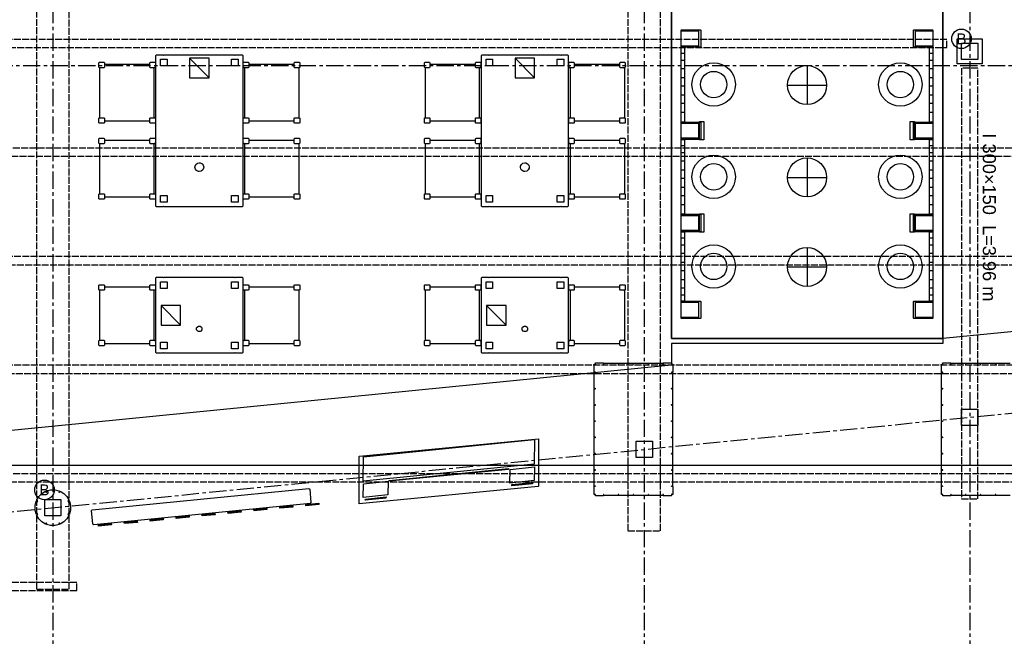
# Model space of a CAD drawing. Header units: millimetres. Extents: x -2320 to 44673, y -183000 to 30400.
# Tile 23 of 33: x 9545 to 18618, y -13256 to -7578. Entities that reach past the tile are written whole.
import ezdxf
from ezdxf.enums import TextEntityAlignment as Align

# ---------------------------------------------------------------- set-up
doc = ezdxf.new("R2010")
doc.units = ezdxf.units.MM
doc.header["$LTSCALE"] = 50
doc.linetypes.add('CENTER', pattern=[5.08, 3.175, -0.635, 0.635, -0.635])
doc.linetypes.add('DASHED', pattern=[1.524, 1.27, -0.254])
for name, color, linetype in [('A-CLNG', 150, 'Continuous'), ('A-CORR', 34, 'Continuous'), ('A-FACADE', 150, 'Continuous'), ('A-FLOR-F1', 2, 'Continuous'), ('A-FLOR-F2', 4, 'Continuous'), ('A-FURN', 3, 'Continuous'), ('A-FURN-BASE', 9, 'Continuous'), ('A-WALL-CUT', 7, 'Continuous'), ('E-LITE', 1, 'Continuous'), ('E-POWR', 5, 'Continuous'), ('S-BEAM', 1, 'DASHED'), ('S-GRID', 8, 'CENTER'), ('S-PURL', 9, 'DASHED')]:
    doc.layers.add(name, color=color, linetype=linetype)
doc.styles.add('VN', font='arial.ttf')

msp = doc.modelspace()

# ---------------------------------------------------------------- linework, layer by layer
at = {"layer": 'A-CLNG'}
msp.add_lwpolyline([(8775, -295), (8775, -11681), (36075, -11681), (36075, -295)], close=True, dxfattribs=at)
at = {"layer": 'A-CORR'}
for points in [[(15800, -7820), (15640, -7820), (15640, -7680), (15800, -7680)], [(17800, -7680), (17960, -7680), (17960, -7820), (17800, -7820)], [(15670, -7830), (15670, -7890), (15640, -7890), (15640, -7830)], [(17930, -7890), (17930, -7830), (17960, -7830), (17960, -7890)], [(15670, -7950.1), (15670, -8029.9), (15640, -8029.9), (15640, -7950.1)], [(15828.9, -8341.3), (15798.6, -8316.4), (15773.7, -8286.1), (15755.2, -8251.5), (15743.8, -8214), (15740, -8175), (15743.8, -8136), (15755.2, -8098.5), (15773.7, -8063.9), (15798.6, -8033.6), (15828.9, -8008.7), (15863.5, -7990.2), (15901, -7978.8), (15940, -7975), (15979, -7978.8), (16016.5, -7990.2), (16051.1, -8008.7), (16081.4, -8033.6), (16106.3, -8063.9), (16124.8, -8098.5), (16136.2, -8136), (16140, -8175), (16136.2, -8214), (16124.8, -8251.5), (16106.3, -8286.1), (16081.4, -8316.4), (16051.1, -8341.3), (16016.5, -8359.8), (15979, -8371.2), (15940, -8375), (15901, -8371.2), (15863.5, -8359.8)], [(17583.5, -8359.8), (17548.9, -8341.3), (17518.6, -8316.4), (17493.7, -8286.1), (17475.2, -8251.5), (17463.8, -8214), (17460, -8175), (17463.8, -8136), (17475.2, -8098.5), (17493.7, -8063.9), (17518.6, -8033.6), (17548.9, -8008.7), (17583.5, -7990.2), (17621, -7978.8), (17660, -7975), (17699, -7978.8), (17736.5, -7990.2), (17771.1, -8008.7), (17801.4, -8033.6), (17826.3, -8063.9), (17844.8, -8098.5), (17856.2, -8136), (17860, -8175), (17856.2, -8214), (17844.8, -8251.5), (17826.3, -8286.1), (17801.4, -8316.4), (17771.1, -8341.3), (17736.5, -8359.8), (17699, -8371.2), (17660, -8375), (17621, -8371.2)], [(17960, -7950.1), (17960, -8029.9), (17930, -8029.9), (17930, -7950.1)], [(15640, -8189.9), (15640, -8110.1), (15670, -8110.1), (15670, -8189.9)], [(17930, -8189.9), (17930, -8110.1), (17960, -8110.1), (17960, -8189.9)], [(15640, -8349.9), (15640, -8270.1), (15670, -8270.1), (15670, -8349.9)], [(17930, -8349.9), (17930, -8270.1), (17960, -8270.1), (17960, -8349.9)], [(15670, -8430.1), (15670, -8520), (15640, -8520), (15640, -8430.1)], [(17960, -8430.1), (17960, -8520), (17930, -8520), (17930, -8430.1)], [(15810, -8684.4), (15810, -8515.6), (15850, -8515.6), (15850, -8684.4)], [(17750, -8684.4), (17750, -8515.6), (17790, -8515.6), (17790, -8684.4)], [(15800, -8670), (15640, -8670), (15640, -8530), (15800, -8530)], [(17800, -8530), (17960, -8530), (17960, -8670), (17800, -8670)], [(15670, -8680), (15670, -8740), (15640, -8740), (15640, -8680)], [(17930, -8740), (17930, -8680), (17960, -8680), (17960, -8740)], [(15640, -8879.9), (15640, -8800.1), (15670, -8800.1), (15670, -8879.9)], [(17930, -8879.9), (17930, -8800.1), (17960, -8800.1), (17960, -8879.9)], [(15828.9, -9191.3), (15798.6, -9166.4), (15773.7, -9136.1), (15755.2, -9101.5), (15743.8, -9064), (15740, -9025), (15743.8, -8986), (15755.2, -8948.5), (15773.7, -8913.9), (15798.6, -8883.6), (15828.9, -8858.7), (15863.5, -8840.2), (15901, -8828.8), (15940, -8825), (15979, -8828.8), (16016.5, -8840.2), (16051.1, -8858.7), (16081.4, -8883.6), (16106.3, -8913.9), (16124.8, -8948.5), (16136.2, -8986), (16140, -9025), (16136.2, -9064), (16124.8, -9101.5), (16106.3, -9136.1), (16081.4, -9166.4), (16051.1, -9191.3), (16016.5, -9209.8), (15979, -9221.2), (15940, -9225), (15901, -9221.2), (15863.5, -9209.8)], [(17583.5, -9209.8), (17548.9, -9191.3), (17518.6, -9166.4), (17493.7, -9136.1), (17475.2, -9101.5), (17463.8, -9064), (17460, -9025), (17463.8, -8986), (17475.2, -8948.5), (17493.7, -8913.9), (17518.6, -8883.6), (17548.9, -8858.7), (17583.5, -8840.2), (17621, -8828.8), (17660, -8825), (17699, -8828.8), (17736.5, -8840.2), (17771.1, -8858.7), (17801.4, -8883.6), (17826.3, -8913.9), (17844.8, -8948.5), (17856.2, -8986), (17860, -9025), (17856.2, -9064), (17844.8, -9101.5), (17826.3, -9136.1), (17801.4, -9166.4), (17771.1, -9191.3), (17736.5, -9209.8), (17699, -9221.2), (17660, -9225), (17621, -9221.2)], [(15670, -8960.1), (15670, -9039.9), (15640, -9039.9), (15640, -8960.1)], [(17930, -8960.1), (17960, -8960.1), (17960, -9039.9), (17930, -9039.9)], [(15640, -9199.9), (15640, -9120.1), (15670, -9120.1), (15670, -9199.9)], [(17960, -9120.1), (17960, -9199.9), (17930, -9199.9), (17930, -9120.1)], [(15670, -9280.1), (15670, -9370), (15640, -9370), (15640, -9280.1)], [(17960, -9280.1), (17960, -9370), (17930, -9370), (17930, -9280.1)], [(15640, -9380), (15800, -9380), (15800, -9520), (15640, -9520)], [(15810, -9534.4), (15810, -9365.6), (15850, -9365.6), (15850, -9534.4)], [(17750, -9534.4), (17750, -9365.6), (17790, -9365.6), (17790, -9534.4)], [(17800, -9380), (17960, -9380), (17960, -9520), (17800, -9520)], [(15670, -9530), (15670, -9590), (15640, -9590), (15640, -9530)], [(17960, -9530), (17960, -9590), (17930, -9590), (17930, -9530)], [(15670, -9650.1), (15670, -9729.9), (15640, -9729.9), (15640, -9650.1)], [(15828.9, -10016.3), (15798.6, -9991.4), (15773.7, -9961.1), (15755.2, -9926.5), (15743.8, -9889), (15740, -9850), (15743.8, -9811), (15755.2, -9773.5), (15773.7, -9738.9), (15798.6, -9708.6), (15828.9, -9683.7), (15863.5, -9665.2), (15901, -9653.8), (15940, -9650), (15979, -9653.8), (16016.5, -9665.2), (16051.1, -9683.7), (16081.4, -9708.6), (16106.3, -9738.9), (16124.8, -9773.5), (16136.2, -9811), (16140, -9850), (16136.2, -9889), (16124.8, -9926.5), (16106.3, -9961.1), (16081.4, -9991.4), (16051.1, -10016.3), (16016.5, -10034.8), (15979, -10046.2), (15940, -10050), (15901, -10046.2), (15863.5, -10034.8)], [(17548.9, -10016.3), (17518.6, -9991.4), (17493.7, -9961.1), (17475.2, -9926.5), (17463.8, -9889), (17460, -9850), (17463.8, -9811), (17475.2, -9773.5), (17493.7, -9738.9), (17518.6, -9708.6), (17548.9, -9683.7), (17583.5, -9665.2), (17621, -9653.8), (17660, -9650), (17699, -9653.8), (17736.5, -9665.2), (17771.1, -9683.7), (17801.4, -9708.6), (17826.3, -9738.9), (17844.8, -9773.5), (17856.2, -9811), (17860, -9850), (17856.2, -9889), (17844.8, -9926.5), (17826.3, -9961.1), (17801.4, -9991.4), (17771.1, -10016.3), (17736.5, -10034.8), (17699, -10046.2), (17660, -10050), (17621, -10046.2), (17583.5, -10034.8)], [(17930, -9729.9), (17930, -9650.1), (17960, -9650.1), (17960, -9729.9)], [(15670, -9810.1), (15670, -9889.9), (15640, -9889.9), (15640, -9810.1)], [(17960, -9810.1), (17960, -9889.9), (17930, -9889.9), (17930, -9810.1)], [(15670, -9970.1), (15670, -10049.9), (15640, -10049.9), (15640, -9970.1)], [(17930, -10049.9), (17930, -9970.1), (17960, -9970.1), (17960, -10049.9)], [(15670, -10110), (15670, -10170), (15640, -10170), (15640, -10110)], [(17930, -10170), (17930, -10110), (17960, -10110), (17960, -10170)], [(15800, -10320), (15640, -10320), (15640, -10180), (15800, -10180)], [(17960, -10320), (17800, -10320), (17800, -10180), (17960, -10180)]]:
    msp.add_lwpolyline(points, close=True, dxfattribs=at)
at = {"layer": 'A-FACADE'}
msp.add_lwpolyline([(12674, -12037.8), (12674, -11599.8), (12676.4, -11597.2), (14326, -11436.2), (14326, -11874.2), (14323.6, -11876.8)], close=True, dxfattribs=at)
at = {"layer": 'A-FLOR-F1'}
msp.add_lwpolyline([(18900, -10429.7), (18050, -10513.5), (18050, -10559.9), (15550, -10559.9), (15550, -10759.9), (9000, -11405.5), (9000, -9350), (3200, -9350), (3200, -11977.2), (3025, -11994.5), (0, 167.5), (0, 7250), (4100, 7250), (4100, 7100), (1650, 7100), (1650, 150), (4100, 150), (4100, 0), (15300, 0), (15300, -3300), (28500, -3300)], dxfattribs=at)
msp.add_lwpolyline([(18050, -4200), (15550, -4200), (15550, -10513.5), (18050, -10513.5)], close=True, dxfattribs=at)
at = {"layer": 'A-FLOR-F2'}
msp.add_lwpolyline([(15550, -10513.5), (15550, -4200), (18050, -4200), (18050, -10513.5)], close=True, dxfattribs=at)
at = {"layer": 'A-FURN'}
for points in [[(10279, -7970), (10321, -7970), (10325, -7974), (10325, -7985), (10328, -7987), (10742, -7987), (10745, -7985), (10745, -7974), (10749, -7970), (10791, -7970), (10795, -7974), (10795, -8016), (10780, -8023), (10780, -8477), (10795, -8484), (10795, -8526), (10791, -8530), (10749, -8530), (10745, -8526), (10745, -8515), (10742, -8513), (10328, -8513), (10325, -8515), (10325, -8526), (10321, -8530), (10279, -8530), (10275, -8526), (10275, -8484), (10279, -8480), (10287, -8480), (10283, -8476), (10283, -8024), (10287, -8020), (10279, -8020), (10275, -8016), (10275, -7974)], [(10806, -7900), (10864, -7900), (10870, -7906), (10876, -7900), (11524, -7900), (11530, -7906), (11536, -7900), (11594, -7900), (11600, -7906), (11600, -9294), (11594, -9300), (11536, -9300), (11530, -9294), (11524, -9300), (10876, -9300), (10870, -9294), (10864, -9300), (10806, -9300), (10800, -9294), (10800, -7906)], [(11655, -7974), (11655, -7985), (11658, -7987), (12072, -7987), (12075, -7985), (12075, -7974), (12079, -7970), (12121, -7970), (12125, -7974), (12125, -8016), (12121, -8020), (12113, -8020), (12117, -8024), (12117, -8476), (12113, -8480), (12121, -8480), (12125, -8484), (12125, -8526), (12121, -8530), (12079, -8530), (12075, -8526), (12075, -8515), (12072, -8513), (11658, -8513), (11655, -8515), (11655, -8526), (11651, -8530), (11609, -8530), (11605, -8526), (11605, -8484), (11620, -8477), (11620, -8023), (11605, -8016), (11605, -7974), (11609, -7970), (11651, -7970)], [(13279, -7970), (13321, -7970), (13325, -7974), (13325, -7985), (13328, -7987), (13742, -7987), (13745, -7985), (13745, -7974), (13749, -7970), (13791, -7970), (13795, -7974), (13795, -8016), (13780, -8023), (13780, -8477), (13795, -8484), (13795, -8526), (13791, -8530), (13749, -8530), (13745, -8526), (13745, -8515), (13742, -8513), (13328, -8513), (13325, -8515), (13325, -8526), (13321, -8530), (13279, -8530), (13275, -8526), (13275, -8484), (13279, -8480), (13287, -8480), (13283, -8476), (13283, -8024), (13287, -8020), (13279, -8020), (13275, -8016), (13275, -7974)], [(13806, -7900), (13864, -7900), (13870, -7906), (13876, -7900), (14524, -7900), (14530, -7906), (14536, -7900), (14594, -7900), (14600, -7906), (14600, -9294), (14594, -9300), (14536, -9300), (14530, -9294), (14524, -9300), (13876, -9300), (13870, -9294), (13864, -9300), (13806, -9300), (13800, -9294), (13800, -7906)], [(14655, -7974), (14655, -7985), (14658, -7987), (15072, -7987), (15075, -7985), (15075, -7974), (15079, -7970), (15121, -7970), (15125, -7974), (15125, -8016), (15121, -8020), (15113, -8020), (15117, -8024), (15117, -8476), (15113, -8480), (15121, -8480), (15125, -8484), (15125, -8526), (15121, -8530), (15079, -8530), (15075, -8526), (15075, -8515), (15072, -8513), (14658, -8513), (14655, -8515), (14655, -8526), (14651, -8530), (14609, -8530), (14605, -8526), (14605, -8484), (14620, -8477), (14620, -8023), (14605, -8016), (14605, -7974), (14609, -7970), (14651, -7970)], [(10279, -8670), (10321, -8670), (10325, -8674), (10325, -8685), (10328, -8687), (10742, -8687), (10745, -8685), (10745, -8674), (10749, -8670), (10791, -8670), (10795, -8674), (10795, -8716), (10780, -8723), (10780, -9177), (10795, -9184), (10795, -9226), (10791, -9230), (10749, -9230), (10745, -9226), (10745, -9215), (10742, -9213), (10328, -9213), (10325, -9215), (10325, -9226), (10321, -9230), (10279, -9230), (10275, -9226), (10275, -9184), (10279, -9180), (10287, -9180), (10283, -9176), (10283, -8724), (10287, -8720), (10279, -8720), (10275, -8716), (10275, -8674)], [(11655, -8674), (11655, -8685), (11658, -8687), (12072, -8687), (12075, -8685), (12075, -8674), (12079, -8670), (12121, -8670), (12125, -8674), (12125, -8716), (12121, -8720), (12113, -8720), (12117, -8724), (12117, -9176), (12113, -9180), (12121, -9180), (12125, -9184), (12125, -9226), (12121, -9230), (12079, -9230), (12075, -9226), (12075, -9215), (12072, -9213), (11658, -9213), (11655, -9215), (11655, -9226), (11651, -9230), (11609, -9230), (11605, -9226), (11605, -9184), (11620, -9177), (11620, -8723), (11605, -8716), (11605, -8674), (11609, -8670), (11651, -8670)], [(13279, -8670), (13321, -8670), (13325, -8674), (13325, -8685), (13328, -8687), (13742, -8687), (13745, -8685), (13745, -8674), (13749, -8670), (13791, -8670), (13795, -8674), (13795, -8716), (13780, -8723), (13780, -9177), (13795, -9184), (13795, -9226), (13791, -9230), (13749, -9230), (13745, -9226), (13745, -9215), (13742, -9213), (13328, -9213), (13325, -9215), (13325, -9226), (13321, -9230), (13279, -9230), (13275, -9226), (13275, -9184), (13279, -9180), (13287, -9180), (13283, -9176), (13283, -8724), (13287, -8720), (13279, -8720), (13275, -8716), (13275, -8674)], [(14655, -8674), (14655, -8685), (14658, -8687), (15072, -8687), (15075, -8685), (15075, -8674), (15079, -8670), (15121, -8670), (15125, -8674), (15125, -8716), (15121, -8720), (15113, -8720), (15117, -8724), (15117, -9176), (15113, -9180), (15121, -9180), (15125, -9184), (15125, -9226), (15121, -9230), (15079, -9230), (15075, -9226), (15075, -9215), (15072, -9213), (14658, -9213), (14655, -9215), (14655, -9226), (14651, -9230), (14609, -9230), (14605, -9226), (14605, -9184), (14620, -9177), (14620, -8723), (14605, -8716), (14605, -8674), (14609, -8670), (14651, -8670)], [(11174.9, -8967.4), (11163.8, -8953.4), (11159.8, -8936), (11160.8, -8927.1), (11168.6, -8910.9), (11182.6, -8899.8), (11200, -8895.8), (11208.9, -8896.8), (11225.1, -8904.6), (11236.2, -8918.6), (11240.2, -8936), (11239.2, -8944.9), (11231.4, -8961.1), (11217.4, -8972.2), (11200, -8976.2), (11191.1, -8975.2)], [(14174.9, -8967.4), (14163.8, -8953.4), (14159.8, -8936), (14160.8, -8927.1), (14168.6, -8910.9), (14182.6, -8899.8), (14200, -8895.8), (14208.9, -8896.8), (14225.1, -8904.6), (14236.2, -8918.6), (14240.2, -8936), (14239.2, -8944.9), (14231.4, -8961.1), (14217.4, -8972.2), (14200, -8976.2), (14191.1, -8975.2)], [(10806, -9950), (10864, -9950), (10870, -9956), (10876, -9950), (11524, -9950), (11530, -9956), (11536, -9950), (11594, -9950), (11600, -9956), (11600, -10644), (11594, -10650), (11536, -10650), (11530, -10644), (11524, -10650), (10876, -10650), (10870, -10644), (10864, -10650), (10806, -10650), (10800, -10644), (10800, -9956)], [(13806, -9950), (13864, -9950), (13870, -9956), (13876, -9950), (14524, -9950), (14530, -9956), (14536, -9950), (14594, -9950), (14600, -9956), (14600, -10644), (14594, -10650), (14536, -10650), (14530, -10644), (14524, -10650), (13876, -10650), (13870, -10644), (13864, -10650), (13806, -10650), (13800, -10644), (13800, -9956)], [(10279, -10020), (10321, -10020), (10325, -10024), (10325, -10035), (10328, -10037), (10742, -10037), (10745, -10035), (10745, -10024), (10749, -10020), (10791, -10020), (10795, -10024), (10795, -10066), (10780, -10073), (10780, -10527), (10795, -10534), (10795, -10576), (10791, -10580), (10749, -10580), (10745, -10576), (10745, -10565), (10742, -10563), (10328, -10563), (10325, -10565), (10325, -10576), (10321, -10580), (10279, -10580), (10275, -10576), (10275, -10534), (10279, -10530), (10287, -10530), (10283, -10526), (10283, -10074), (10287, -10070), (10279, -10070), (10275, -10066), (10275, -10024)], [(11655, -10024), (11655, -10035), (11658, -10037), (12072, -10037), (12075, -10035), (12075, -10024), (12079, -10020), (12121, -10020), (12125, -10024), (12125, -10066), (12121, -10070), (12113, -10070), (12117, -10074), (12117, -10526), (12113, -10530), (12121, -10530), (12125, -10534), (12125, -10576), (12121, -10580), (12079, -10580), (12075, -10576), (12075, -10565), (12072, -10563), (11658, -10563), (11655, -10565), (11655, -10576), (11651, -10580), (11609, -10580), (11605, -10576), (11605, -10534), (11620, -10527), (11620, -10073), (11605, -10066), (11605, -10024), (11609, -10020), (11651, -10020)], [(13279, -10020), (13321, -10020), (13325, -10024), (13325, -10035), (13328, -10037), (13742, -10037), (13745, -10035), (13745, -10024), (13749, -10020), (13791, -10020), (13795, -10024), (13795, -10066), (13780, -10073), (13780, -10527), (13795, -10534), (13795, -10576), (13791, -10580), (13749, -10580), (13745, -10576), (13745, -10565), (13742, -10563), (13328, -10563), (13325, -10565), (13325, -10576), (13321, -10580), (13279, -10580), (13275, -10576), (13275, -10534), (13279, -10530), (13287, -10530), (13283, -10526), (13283, -10074), (13287, -10070), (13279, -10070), (13275, -10066), (13275, -10024)], [(14655, -10024), (14655, -10035), (14658, -10037), (15072, -10037), (15075, -10035), (15075, -10024), (15079, -10020), (15121, -10020), (15125, -10024), (15125, -10066), (15121, -10070), (15113, -10070), (15117, -10074), (15117, -10526), (15113, -10530), (15121, -10530), (15125, -10534), (15125, -10576), (15121, -10580), (15079, -10580), (15075, -10576), (15075, -10565), (15072, -10563), (14658, -10563), (14655, -10565), (14655, -10576), (14651, -10580), (14609, -10580), (14605, -10576), (14605, -10534), (14620, -10527), (14620, -10073), (14605, -10066), (14605, -10024), (14609, -10020), (14651, -10020)], [(11192, -10449.3), (11184.9, -10445.6), (11175.5, -10432.8), (11175.5, -10416.9), (11179.2, -10409.7), (11192, -10400.3), (11208, -10400.3), (11220.8, -10409.7), (11224.5, -10416.9), (11224.5, -10432.8), (11215.1, -10445.6), (11208, -10449.3)], [(14192, -10449.3), (14184.9, -10445.6), (14175.5, -10432.8), (14175.5, -10416.9), (14179.2, -10409.7), (14192, -10400.3), (14208, -10400.3), (14220.8, -10409.7), (14224.5, -10416.9), (14224.5, -10432.8), (14215.1, -10445.6), (14208, -10449.3)]]:
    msp.add_lwpolyline(points, close=True, dxfattribs=at)
at = {"layer": 'A-FURN-BASE'}
for points in [[(15643, -7670), (15817, -7670), (15820, -7673), (15820, -7827), (15817, -7830), (15643, -7830), (15640, -7827), (15640, -7673)], [(17957, -7670), (17960, -7673), (17960, -7827), (17957, -7830), (17783, -7830), (17780, -7827), (17780, -7673), (17783, -7670)], [(15640, -8518.1), (15640, -7830), (15670, -7830), (15670, -8520)], [(17930, -8518.1), (17930, -7830), (17960, -7830), (17960, -8520)], [(10325, -8016), (10321, -8020), (10279, -8020), (10275, -8016), (10275, -7974), (10279, -7970), (10321, -7970), (10325, -7974)], [(10795, -8016), (10791, -8020), (10749, -8020), (10745, -8016), (10745, -7974), (10749, -7970), (10791, -7970), (10795, -7974)], [(10903, -8003), (10842, -8003), (10842, -7942), (10903, -7942)], [(11558, -8003), (11497, -8003), (11497, -7942), (11558, -7942)], [(11605, -7974), (11609, -7970), (11651, -7970), (11655, -7974), (11655, -8016), (11651, -8020), (11609, -8020), (11605, -8016)], [(12075, -7974), (12079, -7970), (12121, -7970), (12125, -7974), (12125, -8016), (12121, -8020), (12079, -8020), (12075, -8016)], [(13325, -8016), (13321, -8020), (13279, -8020), (13275, -8016), (13275, -7974), (13279, -7970), (13321, -7970), (13325, -7974)], [(13795, -8016), (13791, -8020), (13749, -8020), (13745, -8016), (13745, -7974), (13749, -7970), (13791, -7970), (13795, -7974)], [(13903, -8003), (13842, -8003), (13842, -7942), (13903, -7942)], [(14558, -8003), (14497, -8003), (14497, -7942), (14558, -7942)], [(14605, -7974), (14609, -7970), (14651, -7970), (14655, -7974), (14655, -8016), (14651, -8020), (14609, -8020), (14605, -8016)], [(15075, -7974), (15079, -7970), (15121, -7970), (15125, -7974), (15125, -8016), (15121, -8020), (15079, -8020), (15075, -8016)], [(15916.2, -8294.5), (15893.4, -8287.5), (15872.3, -8276.3), (15853.9, -8261.1), (15838.7, -8242.7), (15827.5, -8221.6), (15820.5, -8198.8), (15818.2, -8175), (15820.5, -8151.2), (15827.5, -8128.4), (15838.7, -8107.3), (15853.9, -8088.9), (15872.3, -8073.7), (15893.4, -8062.5), (15916.2, -8055.5), (15940, -8053.2), (15963.8, -8055.5), (15986.6, -8062.5), (16007.7, -8073.7), (16026.1, -8088.9), (16041.3, -8107.3), (16052.5, -8128.4), (16059.5, -8151.2), (16061.8, -8175), (16059.5, -8198.8), (16052.5, -8221.6), (16041.3, -8242.7), (16026.1, -8261.1), (16007.7, -8276.3), (15986.6, -8287.5), (15963.8, -8294.5), (15940, -8296.8)], [(17636.2, -8294.5), (17613.4, -8287.5), (17592.3, -8276.3), (17573.9, -8261.1), (17558.7, -8242.7), (17547.5, -8221.6), (17540.5, -8198.8), (17538.2, -8175), (17540.5, -8151.2), (17547.5, -8128.4), (17558.7, -8107.3), (17573.9, -8088.9), (17592.3, -8073.7), (17613.4, -8062.5), (17636.2, -8055.5), (17660, -8053.2), (17683.8, -8055.5), (17706.6, -8062.5), (17727.7, -8073.7), (17746.1, -8088.9), (17761.3, -8107.3), (17772.5, -8128.4), (17779.5, -8151.2), (17781.8, -8175), (17779.5, -8198.8), (17772.5, -8221.6), (17761.3, -8242.7), (17746.1, -8261.1), (17727.7, -8276.3), (17706.6, -8287.5), (17683.8, -8294.5), (17660, -8296.8)], [(10325, -8526), (10321, -8530), (10279, -8530), (10275, -8526), (10275, -8484), (10279, -8480), (10321, -8480), (10325, -8484)], [(10795, -8526), (10791, -8530), (10749, -8530), (10745, -8526), (10745, -8484), (10749, -8480), (10791, -8480), (10795, -8484)], [(11605, -8484), (11609, -8480), (11651, -8480), (11655, -8484), (11655, -8526), (11651, -8530), (11609, -8530), (11605, -8526)], [(12075, -8484), (12079, -8480), (12121, -8480), (12125, -8484), (12125, -8526), (12121, -8530), (12079, -8530), (12075, -8526)], [(13325, -8526), (13321, -8530), (13279, -8530), (13275, -8526), (13275, -8484), (13279, -8480), (13321, -8480), (13325, -8484)], [(13795, -8526), (13791, -8530), (13749, -8530), (13745, -8526), (13745, -8484), (13749, -8480), (13791, -8480), (13795, -8484)], [(14605, -8484), (14609, -8480), (14651, -8480), (14655, -8484), (14655, -8526), (14651, -8530), (14609, -8530), (14605, -8526)], [(15075, -8484), (15079, -8480), (15121, -8480), (15125, -8484), (15125, -8526), (15121, -8530), (15079, -8530), (15075, -8526)], [(15643, -8520), (15817, -8520), (15820, -8523), (15820, -8677), (15817, -8680), (15643, -8680), (15640, -8677), (15640, -8523)], [(17957, -8520), (17960, -8523), (17960, -8677), (17957, -8680), (17783, -8680), (17780, -8677), (17780, -8523), (17783, -8520)], [(10325, -8716), (10321, -8720), (10279, -8720), (10275, -8716), (10275, -8674), (10279, -8670), (10321, -8670), (10325, -8674)], [(10795, -8716), (10791, -8720), (10749, -8720), (10745, -8716), (10745, -8674), (10749, -8670), (10791, -8670), (10795, -8674)], [(11605, -8674), (11609, -8670), (11651, -8670), (11655, -8674), (11655, -8716), (11651, -8720), (11609, -8720), (11605, -8716)], [(12075, -8674), (12079, -8670), (12121, -8670), (12125, -8674), (12125, -8716), (12121, -8720), (12079, -8720), (12075, -8716)], [(13325, -8716), (13321, -8720), (13279, -8720), (13275, -8716), (13275, -8674), (13279, -8670), (13321, -8670), (13325, -8674)], [(13795, -8716), (13791, -8720), (13749, -8720), (13745, -8716), (13745, -8674), (13749, -8670), (13791, -8670), (13795, -8674)], [(14605, -8674), (14609, -8670), (14651, -8670), (14655, -8674), (14655, -8716), (14651, -8720), (14609, -8720), (14605, -8716)], [(15075, -8674), (15079, -8670), (15121, -8670), (15125, -8674), (15125, -8716), (15121, -8720), (15079, -8720), (15075, -8716)], [(15640, -9370), (15640, -8680), (15670, -8680), (15670, -9370)], [(17930, -9370), (17930, -8680), (17960, -8680), (17960, -9370)], [(15916.2, -9144.5), (15893.4, -9137.5), (15872.3, -9126.3), (15853.9, -9111.1), (15838.7, -9092.7), (15827.5, -9071.6), (15820.5, -9048.8), (15818.2, -9025), (15820.5, -9001.2), (15827.5, -8978.4), (15838.7, -8957.3), (15853.9, -8938.9), (15872.3, -8923.7), (15893.4, -8912.5), (15916.2, -8905.5), (15940, -8903.2), (15963.8, -8905.5), (15986.6, -8912.5), (16007.7, -8923.7), (16026.1, -8938.9), (16041.3, -8957.3), (16052.5, -8978.4), (16059.5, -9001.2), (16061.8, -9025), (16059.5, -9048.8), (16052.5, -9071.6), (16041.3, -9092.7), (16026.1, -9111.1), (16007.7, -9126.3), (15986.6, -9137.5), (15963.8, -9144.5), (15940, -9146.8)], [(17636.2, -9144.5), (17613.4, -9137.5), (17592.3, -9126.3), (17573.9, -9111.1), (17558.7, -9092.7), (17547.5, -9071.6), (17540.5, -9048.8), (17538.2, -9025), (17540.5, -9001.2), (17547.5, -8978.4), (17558.7, -8957.3), (17573.9, -8938.9), (17592.3, -8923.7), (17613.4, -8912.5), (17636.2, -8905.5), (17660, -8903.2), (17683.8, -8905.5), (17706.6, -8912.5), (17727.7, -8923.7), (17746.1, -8938.9), (17761.3, -8957.3), (17772.5, -8978.4), (17779.5, -9001.2), (17781.8, -9025), (17779.5, -9048.8), (17772.5, -9071.6), (17761.3, -9092.7), (17746.1, -9111.1), (17727.7, -9126.3), (17706.6, -9137.5), (17683.8, -9144.5), (17660, -9146.8)], [(10325, -9226), (10321, -9230), (10279, -9230), (10275, -9226), (10275, -9184), (10279, -9180), (10321, -9180), (10325, -9184)], [(10795, -9226), (10791, -9230), (10749, -9230), (10745, -9226), (10745, -9184), (10749, -9180), (10791, -9180), (10795, -9184)], [(10903, -9258), (10842, -9258), (10842, -9197), (10903, -9197)], [(11558, -9258), (11497, -9258), (11497, -9197), (11558, -9197)], [(11605, -9184), (11609, -9180), (11651, -9180), (11655, -9184), (11655, -9226), (11651, -9230), (11609, -9230), (11605, -9226)], [(12075, -9184), (12079, -9180), (12121, -9180), (12125, -9184), (12125, -9226), (12121, -9230), (12079, -9230), (12075, -9226)], [(13325, -9226), (13321, -9230), (13279, -9230), (13275, -9226), (13275, -9184), (13279, -9180), (13321, -9180), (13325, -9184)], [(13795, -9226), (13791, -9230), (13749, -9230), (13745, -9226), (13745, -9184), (13749, -9180), (13791, -9180), (13795, -9184)], [(13903, -9258), (13842, -9258), (13842, -9197), (13903, -9197)], [(14558, -9258), (14497, -9258), (14497, -9197), (14558, -9197)], [(14605, -9184), (14609, -9180), (14651, -9180), (14655, -9184), (14655, -9226), (14651, -9230), (14609, -9230), (14605, -9226)], [(15075, -9184), (15079, -9180), (15121, -9180), (15125, -9184), (15125, -9226), (15121, -9230), (15079, -9230), (15075, -9226)], [(15643, -9370), (15817, -9370), (15820, -9373), (15820, -9527), (15817, -9530), (15643, -9530), (15640, -9527), (15640, -9373)], [(17957, -9370), (17960, -9373), (17960, -9527), (17957, -9530), (17783, -9530), (17780, -9527), (17780, -9373), (17783, -9370)], [(15640, -10170), (15640, -9530), (15670, -9530), (15670, -10170)], [(17930, -10170), (17930, -9530), (17960, -9530), (17960, -10170)], [(15916.2, -9969.5), (15893.4, -9962.5), (15872.3, -9951.3), (15853.9, -9936.1), (15838.7, -9917.7), (15827.5, -9896.6), (15820.5, -9873.8), (15818.2, -9850), (15820.5, -9826.2), (15827.5, -9803.4), (15838.7, -9782.3), (15853.9, -9763.9), (15872.3, -9748.7), (15893.4, -9737.5), (15916.2, -9730.5), (15940, -9728.2), (15963.8, -9730.5), (15986.6, -9737.5), (16007.7, -9748.7), (16026.1, -9763.9), (16041.3, -9782.3), (16052.5, -9803.4), (16059.5, -9826.2), (16061.8, -9850), (16059.5, -9873.8), (16052.5, -9896.6), (16041.3, -9917.7), (16026.1, -9936.1), (16007.7, -9951.3), (15986.6, -9962.5), (15963.8, -9969.5), (15940, -9971.8)], [(17636.2, -9969.5), (17613.4, -9962.5), (17592.3, -9951.3), (17573.9, -9936.1), (17558.7, -9917.7), (17547.5, -9896.6), (17540.5, -9873.8), (17538.2, -9850), (17540.5, -9826.2), (17547.5, -9803.4), (17558.7, -9782.3), (17573.9, -9763.9), (17592.3, -9748.7), (17613.4, -9737.5), (17636.2, -9730.5), (17660, -9728.2), (17683.8, -9730.5), (17706.6, -9737.5), (17727.7, -9748.7), (17746.1, -9763.9), (17761.3, -9782.3), (17772.5, -9803.4), (17779.5, -9826.2), (17781.8, -9850), (17779.5, -9873.8), (17772.5, -9896.6), (17761.3, -9917.7), (17746.1, -9936.1), (17727.7, -9951.3), (17706.6, -9962.5), (17683.8, -9969.5), (17660, -9971.8)], [(10325, -10066), (10321, -10070), (10279, -10070), (10275, -10066), (10275, -10024), (10279, -10020), (10321, -10020), (10325, -10024)], [(10795, -10066), (10791, -10070), (10749, -10070), (10745, -10066), (10745, -10024), (10749, -10020), (10791, -10020), (10795, -10024)], [(10903, -10053), (10842, -10053), (10842, -9992), (10903, -9992)], [(11558, -10053), (11497, -10053), (11497, -9992), (11558, -9992)], [(11605, -10024), (11609, -10020), (11651, -10020), (11655, -10024), (11655, -10066), (11651, -10070), (11609, -10070), (11605, -10066)], [(12075, -10024), (12079, -10020), (12121, -10020), (12125, -10024), (12125, -10066), (12121, -10070), (12079, -10070), (12075, -10066)], [(13325, -10066), (13321, -10070), (13279, -10070), (13275, -10066), (13275, -10024), (13279, -10020), (13321, -10020), (13325, -10024)], [(13795, -10066), (13791, -10070), (13749, -10070), (13745, -10066), (13745, -10024), (13749, -10020), (13791, -10020), (13795, -10024)], [(13903, -10053), (13842, -10053), (13842, -9992), (13903, -9992)], [(14558, -10053), (14497, -10053), (14497, -9992), (14558, -9992)], [(14605, -10024), (14609, -10020), (14651, -10020), (14655, -10024), (14655, -10066), (14651, -10070), (14609, -10070), (14605, -10066)], [(15075, -10024), (15079, -10020), (15121, -10020), (15125, -10024), (15125, -10066), (15121, -10070), (15079, -10070), (15075, -10066)], [(15643, -10170), (15817, -10170), (15820, -10173), (15820, -10327), (15817, -10330), (15643, -10330), (15640, -10327), (15640, -10173)], [(17957, -10170), (17960, -10173), (17960, -10327), (17957, -10330), (17783, -10330), (17780, -10327), (17780, -10173), (17783, -10170)], [(10325, -10576), (10321, -10580), (10279, -10580), (10275, -10576), (10275, -10534), (10279, -10530), (10321, -10530), (10325, -10534)], [(10795, -10576), (10791, -10580), (10749, -10580), (10745, -10576), (10745, -10534), (10749, -10530), (10791, -10530), (10795, -10534)], [(10903, -10608), (10842, -10608), (10842, -10547), (10903, -10547)], [(11558, -10608), (11497, -10608), (11497, -10547), (11558, -10547)], [(11605, -10534), (11609, -10530), (11651, -10530), (11655, -10534), (11655, -10576), (11651, -10580), (11609, -10580), (11605, -10576)], [(12075, -10534), (12079, -10530), (12121, -10530), (12125, -10534), (12125, -10576), (12121, -10580), (12079, -10580), (12075, -10576)], [(13325, -10576), (13321, -10580), (13279, -10580), (13275, -10576), (13275, -10534), (13279, -10530), (13321, -10530), (13325, -10534)], [(13795, -10576), (13791, -10580), (13749, -10580), (13745, -10576), (13745, -10534), (13749, -10530), (13791, -10530), (13795, -10534)], [(13903, -10608), (13842, -10608), (13842, -10547), (13903, -10547)], [(14558, -10608), (14497, -10608), (14497, -10547), (14558, -10547)], [(14605, -10534), (14609, -10530), (14651, -10530), (14655, -10534), (14655, -10576), (14651, -10580), (14609, -10580), (14605, -10576)], [(15075, -10534), (15079, -10530), (15121, -10530), (15125, -10534), (15125, -10576), (15121, -10580), (15079, -10580), (15075, -10576)], [(14289.2, -11445.1), (14286.8, -11671.2), (12710.8, -11828.9), (12713.2, -11602.8)], [(14063.2, -11719.7), (14289.2, -11695.1), (14286.8, -11821.2), (14060.8, -11845.9)], [(12949.6, -11827.2), (12950.4, -11820.2), (14050.4, -11711.8), (14049.6, -11718.8)], [(12710.8, -11978.9), (12713.2, -11852.8), (12939.2, -11828.2), (12936.8, -11954.3)], [(14080.4, -11858.8), (14270.4, -11840.1), (14269.6, -11852.1), (14079.6, -11870.9)], [(12229.1, -12024.2), (12221.9, -12033), (10227.1, -12229.6), (10218.4, -12222.4), (10206.2, -12099), (10213.4, -12090.2), (12208.2, -11893.6), (12216.9, -11900.8)], [(12730.4, -11991.9), (12920.4, -11973.2), (12919.6, -11985.2), (12729.6, -12003.9)], [(11941.5, -12065.6), (12060.9, -12053.9), (12062.1, -12065.8), (11942.7, -12077.6)], [(12180.4, -12042.1), (12299.8, -12030.3), (12301, -12042.3), (12181.5, -12054)], [(10986.2, -12159.8), (11105.6, -12148), (11106.8, -12160), (10987.3, -12171.7)], [(11226.2, -12148.2), (11225, -12136.2), (11344.4, -12124.5), (11345.6, -12136.4)], [(11465, -12124.7), (11463.8, -12112.7), (11583.3, -12100.9), (11584.4, -12112.9)], [(11703.9, -12101.1), (11702.7, -12089.2), (11822.1, -12077.4), (11823.3, -12089.3)], [(10270.8, -12242.4), (10269.6, -12230.4), (10389, -12218.6), (10390.2, -12230.6)], [(10509.6, -12218.8), (10508.5, -12206.9), (10627.9, -12195.1), (10629.1, -12207)], [(10748.5, -12195.3), (10747.3, -12183.3), (10866.7, -12171.6), (10867.9, -12183.5)]]:
    msp.add_lwpolyline(points, close=True, dxfattribs=at)
at = {"layer": 'A-WALL-CUT'}
for points in [[(18185, -7983.6), (18185, -7753.6), (18215, -7753.6), (18385, -7753.6), (18415, -7753.6), (18415, -7983.6), (18385, -7983.6), (18215, -7983.6)], [(18375, -7793.6), (18375, -7943.6), (18225, -7943.6), (18225, -7793.6)], [(14850, -10751), (14850, -10750), (14851, -10750), (14850, -10749), (14850, -10739), (14851, -10738), (14924, -10738), (14925, -10739), (14925, -10749), (14924, -10750), (14927.5, -10750), (14926.5, -10749), (14926.5, -10741), (14927.5, -10740), (15060, -10740), (15061, -10741), (15061, -10749), (15060, -10750), (15065, -10750), (15064, -10749), (15064, -10741), (15065, -10740), (15197.5, -10740), (15198.5, -10741), (15198.5, -10749), (15197.5, -10750), (15202.5, -10750), (15201.5, -10749), (15201.5, -10741), (15202.5, -10740), (15335, -10740), (15336, -10741), (15336, -10749), (15335, -10750), (15340, -10750), (15339, -10749), (15339, -10741), (15340, -10740), (15472.5, -10740), (15473.5, -10741), (15473.5, -10749), (15472.5, -10750), (15476, -10750), (15475, -10749), (15475, -10739), (15476, -10738), (15549, -10738), (15550, -10739), (15550, -10749), (15549, -10750), (15550, -10750), (15550, -10751), (15551, -10750), (15561, -10750), (15562, -10751), (15562, -10824), (15561, -10825), (15551, -10825), (15550, -10824), (15550, -10827.5), (15551, -10826.5), (15559, -10826.5), (15560, -10827.5), (15560, -10972.5), (15559, -10973.5), (15551, -10973.5), (15550, -10972.5), (15550, -10977.5), (15551, -10976.5), (15559, -10976.5), (15560, -10977.5), (15560, -11122.5), (15559, -11123.5), (15551, -11123.5), (15550, -11122.5), (15550, -11127.5), (15551, -11126.5), (15559, -11126.5), (15560, -11127.5), (15560, -11272.5), (15559, -11273.5), (15551, -11273.5), (15550, -11272.5), (15550, -11277.5), (15551, -11276.5), (15559, -11276.5), (15560, -11277.5), (15560, -11422.5), (15559, -11423.5), (15551, -11423.5), (15550, -11422.5), (15550, -11427.5), (15551, -11426.5), (15559, -11426.5), (15560, -11427.5), (15560, -11572.5), (15559, -11573.5), (15551, -11573.5), (15550, -11572.5), (15550, -11577.5), (15551, -11576.5), (15559, -11576.5), (15560, -11577.5), (15560, -11722.5), (15559, -11723.5), (15551, -11723.5), (15550, -11722.5), (15550, -11727.5), (15551, -11726.5), (15559, -11726.5), (15560, -11727.5), (15560, -11872.5), (15559, -11873.5), (15551, -11873.5), (15550, -11872.5), (15550, -11876), (15551, -11875), (15561, -11875), (15562, -11876), (15562, -11949), (15561, -11950), (15551, -11950), (15550, -11949), (15550, -11950), (15549, -11950), (15550, -11951), (15550, -11961), (15549, -11962), (15476, -11962), (15475, -11961), (15475, -11951), (15476, -11950), (15472.5, -11950), (15473.5, -11951), (15473.5, -11959), (15472.5, -11960), (15340, -11960), (15339, -11959), (15339, -11951), (15340, -11950), (15335, -11950), (15336, -11951), (15336, -11959), (15335, -11960), (15202.5, -11960), (15201.5, -11959), (15201.5, -11951), (15202.5, -11950), (15197.5, -11950), (15198.5, -11951), (15198.5, -11959), (15197.5, -11960), (15065, -11960), (15064, -11959), (15064, -11951), (15065, -11950), (15060, -11950), (15061, -11951), (15061, -11959), (15060, -11960), (14927.5, -11960), (14926.5, -11959), (14926.5, -11951), (14927.5, -11950), (14924, -11950), (14925, -11951), (14925, -11961), (14924, -11962), (14851, -11962), (14850, -11961), (14850, -11951), (14851, -11950), (14850, -11950), (14850, -11949), (14849, -11950), (14839, -11950), (14838, -11949), (14838, -11876), (14839, -11875), (14849, -11875), (14850, -11876), (14850, -11872.5), (14849, -11873.5), (14841, -11873.5), (14840, -11872.5), (14840, -11727.5), (14841, -11726.5), (14849, -11726.5), (14850, -11727.5), (14850, -11722.5), (14849, -11723.5), (14841, -11723.5), (14840, -11722.5), (14840, -11577.5), (14841, -11576.5), (14849, -11576.5), (14850, -11577.5), (14850, -11572.5), (14849, -11573.5), (14841, -11573.5), (14840, -11572.5), (14840, -11427.5), (14841, -11426.5), (14849, -11426.5), (14850, -11427.5), (14850, -11422.5), (14849, -11423.5), (14841, -11423.5), (14840, -11422.5), (14840, -11277.5), (14841, -11276.5), (14849, -11276.5), (14850, -11277.5), (14850, -11272.5), (14849, -11273.5), (14841, -11273.5), (14840, -11272.5), (14840, -11127.5), (14841, -11126.5), (14849, -11126.5), (14850, -11127.5), (14850, -11122.5), (14849, -11123.5), (14841, -11123.5), (14840, -11122.5), (14840, -10977.5), (14841, -10976.5), (14849, -10976.5), (14850, -10977.5), (14850, -10972.5), (14849, -10973.5), (14841, -10973.5), (14840, -10972.5), (14840, -10827.5), (14841, -10826.5), (14849, -10826.5), (14850, -10827.5), (14850, -10824), (14849, -10825), (14839, -10825), (14838, -10824), (14838, -10751), (14839, -10750), (14849, -10750)], [(18375, -11163.9), (18375, -11313.9), (18225, -11313.9), (18225, -11163.9)], [(15375, -11459.6), (15375, -11609.6), (15225, -11609.6), (15225, -11459.6)], [(9719.9, -11970.3), (9748.5, -11941.7), (9783.2, -11920.9), (9788.1, -11932.2), (9791.4, -11930.4), (9795, -11929.3), (9790.6, -11917.9), (9829.8, -11908), (9870.2, -11908), (9909.4, -11917.9), (9905, -11929.3), (9908.6, -11930.4), (9911.9, -11932.2), (9916.8, -11920.9), (9951.5, -11941.7), (9980.1, -11970.3), (10000.9, -12005), (9989.6, -12009.9), (9991.4, -12013.2), (9992.5, -12016.8), (10003.9, -12012.4), (10013.8, -12051.6), (10013.8, -12092), (10003.9, -12131.2), (9992.5, -12126.8), (9991.4, -12130.4), (9989.6, -12133.7), (10000.9, -12138.6), (9980.1, -12173.3), (9951.5, -12201.9), (9916.8, -12222.7), (9911.9, -12211.4), (9908.6, -12213.2), (9905, -12214.3), (9909.4, -12225.7), (9870.2, -12235.6), (9829.8, -12235.6), (9790.6, -12225.7), (9795, -12214.3), (9791.4, -12213.2), (9788.1, -12211.4), (9783.2, -12222.7), (9748.5, -12201.9), (9719.9, -12173.3), (9699.1, -12138.6), (9710.4, -12133.7), (9708.6, -12130.4), (9707.5, -12126.8), (9696.1, -12131.2), (9686.2, -12092), (9686.2, -12051.6), (9696.1, -12012.4), (9707.5, -12016.8), (9708.6, -12013.2), (9710.4, -12009.9), (9699.1, -12005)], [(9925, -11996.8), (9925, -12146.8), (9775, -12146.8), (9775, -11996.8)]]:
    msp.add_lwpolyline(points, close=True, dxfattribs=at)
msp.add_lwpolyline([(18672.5, -11960), (18540, -11960), (18539, -11959), (18539, -11951), (18540, -11950), (18535, -11950), (18536, -11951), (18536, -11959), (18535, -11960), (18402.5, -11960), (18401.5, -11959), (18401.5, -11951), (18402.5, -11950), (18397.5, -11950), (18398.5, -11951), (18398.5, -11959), (18397.5, -11960), (18265, -11960), (18264, -11959), (18264, -11951), (18265, -11950), (18260, -11950), (18261, -11951), (18261, -11959), (18260, -11960), (18127.5, -11960), (18126.5, -11959), (18126.5, -11951), (18127.5, -11950), (18124, -11950), (18125, -11951), (18125, -11961), (18124, -11962), (18051, -11962), (18050, -11961), (18050, -11951), (18051, -11950), (18050, -11950), (18050, -11949), (18049, -11950), (18039, -11950), (18038, -11949), (18038, -11876), (18039, -11875), (18049, -11875), (18050, -11876), (18050, -11872.5), (18049, -11873.5), (18041, -11873.5), (18040, -11872.5), (18040, -11727.5), (18041, -11726.5), (18049, -11726.5), (18050, -11727.5), (18050, -11722.5), (18049, -11723.5), (18041, -11723.5), (18040, -11722.5), (18040, -11577.5), (18041, -11576.5), (18049, -11576.5), (18050, -11577.5), (18050, -11572.5), (18049, -11573.5), (18041, -11573.5), (18040, -11572.5), (18040, -11427.5), (18041, -11426.5), (18049, -11426.5), (18050, -11427.5), (18050, -11422.5), (18049, -11423.5), (18041, -11423.5), (18040, -11422.5), (18040, -11277.5), (18041, -11276.5), (18049, -11276.5), (18050, -11277.5), (18050, -11272.5), (18049, -11273.5), (18041, -11273.5), (18040, -11272.5), (18040, -11127.5), (18041, -11126.5), (18049, -11126.5), (18050, -11127.5), (18050, -11122.5), (18049, -11123.5), (18041, -11123.5), (18040, -11122.5), (18040, -10977.5), (18041, -10976.5), (18049, -10976.5), (18050, -10977.5), (18050, -10972.5), (18049, -10973.5), (18041, -10973.5), (18040, -10972.5), (18040, -10827.5), (18041, -10826.5), (18049, -10826.5), (18050, -10827.5), (18050, -10824), (18049, -10825), (18039, -10825), (18038, -10824), (18038, -10751), (18039, -10750), (18049, -10750), (18050, -10751), (18050, -10750), (18051, -10750), (18050, -10749), (18050, -10739), (18051, -10738), (18124, -10738), (18125, -10739), (18125, -10749), (18124, -10750), (18127.5, -10750), (18126.5, -10749), (18126.5, -10741), (18127.5, -10740), (18260, -10740), (18261, -10741), (18261, -10749), (18260, -10750), (18265, -10750), (18264, -10749), (18264, -10741), (18265, -10740), (18397.5, -10740), (18398.5, -10741), (18398.5, -10749), (18397.5, -10750), (18402.5, -10750), (18401.5, -10749), (18401.5, -10741), (18402.5, -10740), (18535, -10740), (18536, -10741), (18536, -10749), (18535, -10750), (18540, -10750), (18539, -10749), (18539, -10741), (18540, -10740), (18672.5, -10740)], dxfattribs=at)
at = {"layer": 'E-LITE'}
for p, q in [((16800, -8000), (16800, -8360)), ((16620, -8180), (16980, -8180)), ((16800, -8850), (16800, -9210)), ((16620, -9030), (16980, -9030)), ((16800, -9675), (16800, -10035)), ((16620, -9855), (16980, -9855))]:
    msp.add_line(p, q, dxfattribs=at)
for centre, radius in [((18223, -7754), 90), ((16800, -8180), 180), ((16800, -9030), 180), ((16800, -9855), 180), ((9773, -11908), 90)]:
    msp.add_circle(centre, radius, dxfattribs=at)
at = {"layer": 'E-POWR'}
for p, q in [((11110, -7933), (11290, -8113)), ((14110, -7933), (14290, -8113)), ((10847, -10210), (11027, -10390)), ((13847, -10210), (14027, -10390))]:
    msp.add_line(p, q, dxfattribs=at)
for points in [[(11110, -7933), (11110, -8113), (11290, -8113), (11290, -7933)], [(14110, -7933), (14110, -8113), (14290, -8113), (14290, -7933)], [(10847, -10210), (10847, -10390), (11027, -10390), (11027, -10210)], [(13847, -10210), (13847, -10390), (14027, -10390), (14027, -10210)]]:
    msp.add_lwpolyline(points, close=True, dxfattribs=at)
at = {"layer": 'S-BEAM'}
for points in [[(9700, -180), (9700, -12822), (10000, -12822), (10000, -180)], [(15150, -180), (15150, -12285), (15450, -12285), (15450, -180)], [(18225, -8025), (18225, -11989), (18375, -11989), (18375, -8025)]]:
    msp.add_lwpolyline(points, close=True, dxfattribs=at)
at = {"layer": 'S-GRID'}
for p, q in [((9850, 2200), (9850, -14600)), ((15300, 2200), (15300, -14600)), ((18300, 2200), (18300, -14600)), ((-1600, -8000), (38600, -8000)), ((-1600, -13200.9), (38600, -9238.3))]:
    msp.add_line(p, q, dxfattribs=at)
at = {"layer": 'S-PURL'}
for points in [[(8227, -7760), (8227, -7835), (18089, -7835), (18089, -7760)], [(8476, -8760), (8476, -8835), (36520, -8835), (36520, -8760)], [(5862, -9760), (5862, -9835), (36455, -9835), (36455, -9760)], [(2728, -10760), (2728, -10835), (30361, -10835), (30361, -10760)], [(2977, -11760), (2977, -11835), (20216, -11835), (20216, -11760)], [(3225, -12760), (3225, -12835), (10071, -12835), (10071, -12760)]]:
    msp.add_lwpolyline(points, close=True, dxfattribs=at)

# ---------------------------------------------------------------- texts
at = {"layer": 'E-LITE', "style": 'VN'}
for p in [(18223, -7754), (9773, -11908)]:
    msp.add_text('B', height=100, dxfattribs=at).set_placement(p, align=Align.MIDDLE_CENTER)
at = {"layer": 'S-BEAM', "style": 'VN'}
msp.add_text('I 300×150  L=3.96 m', height=120, rotation=-90, dxfattribs=at).set_placement((18420, -8625))

doc.saveas('drawing.dxf')
